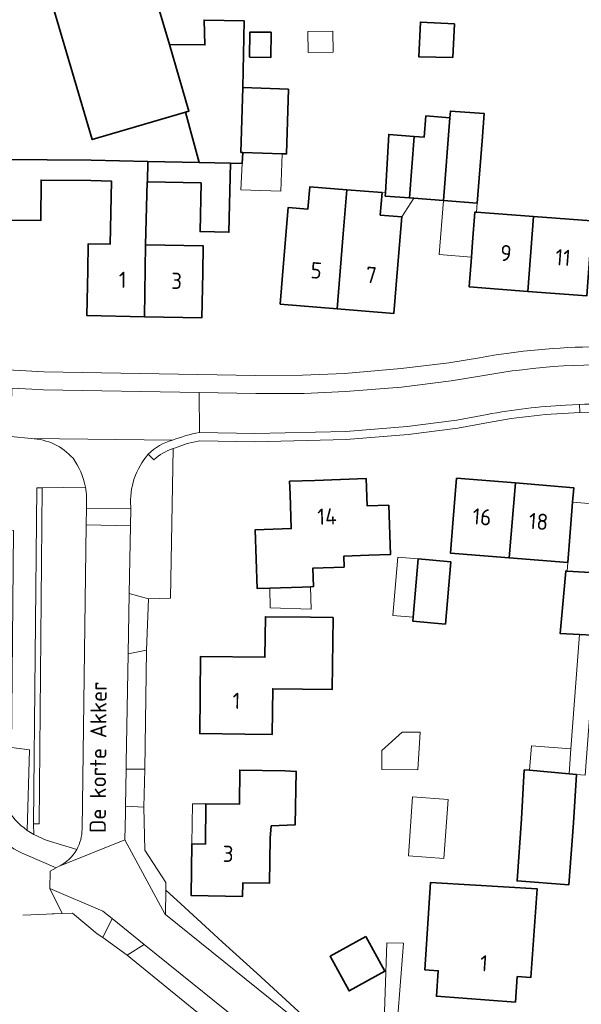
# Model space of a CAD drawing. Header units: metres. Extents: x 178952 to 185583, y 415201 to 419317.
# Tile 58 of 165: x 182209 to 182272, y 416760 to 416869. Entities that reach past the tile are written whole.
import ezdxf
from ezdxf.enums import TextEntityAlignment as Align

# ---------------------------------------------------------------- set-up
doc = ezdxf.new("R2010")
doc.units = ezdxf.units.M
for name, color, linetype, lineweight in [('B-XX-GR-BEPLANTING_CULTUUR_HEESTERS-GV', 253, 'Continuous', 18), ('B-XX-GR-BEPLANTING_CULTUUR_VASTE PLANTENVAK-GV', 253, 'Continuous', 18), ('B-XX-GR-HAAG-GV', 253, 'Continuous', 13), ('B-XX-IE-TERREINAFSCHEIDING_KUNSTMATIG_MUUR-G', 253, 'IE-TERREINAFSCHEIDING-KUNSTMATIG-DICHT', 18), ('B-XX-OG-BEBOUWING-GV', 252, 'Continuous', 35), ('B-XX-OG-BEBOUWING-T18', 252, 'Continuous', 18), ('B-XX-OG-BEBOUWING_OVERBOUWING-GV', 252, 'Continuous', 18), ('B-XX-OG-BEBOUWING_SCHUUR-GV', 252, 'Continuous', 35), ('B-XX-OG-TERREIN_CULTUURSCHEIDING-GV', 253, 'Continuous', 18), ('B-XX-OG-TERREIN_ERF-GV', 253, 'Continuous', 18), ('B-XX-OG-TERREIN_ONBEGROEID-GV', 253, 'Continuous', 18), ('B-XX-OG-TOPOGRAFIE-T18', 253, 'Continuous', 18), ('B-XX-VH-VERHARDING_ASFALT-GV', 251, 'Continuous', 18), ('B-XX-VH-VERHARDING_BEDRIJFSVLOERPLAAT-GV', 251, 'Continuous', 18), ('B-XX-VH-VERHARDING_BETONSTRAATSTEEN-GV', 251, 'Continuous', 18), ('B-XX-VH-VERHARDING_GRASBETONSTEEN-GV', 251, 'Continuous', 18)]:
    doc.layers.add(name, color=color, linetype=linetype, lineweight=lineweight)
doc.styles.add('NLCS-ISO-M-T18', font='NLCS-ISO.ttf', dxfattribs={"height": 1.8})
doc.linetypes.add('IE-TERREINAFSCHEIDING-KUNSTMATIG-DICHT', pattern='A,8,-1,[82,NLCS.SHX,S=0.75,R=90,X=0,Y=0],-1', length=10)

msp = doc.modelspace()

# ---------------------------------------------------------------- linework, layer by layer
at = {"layer": 'B-XX-GR-BEPLANTING_CULTUUR_HEESTERS-GV'}
for points in [[(182216.665, 416817.485), (182211.861, 416817.402), (182211.513, 416780.085), (182211.213, 416780.088), (182210.913, 416780.091), (182210.92, 416778.908), (182212.323, 416778.288), (182215.699, 416777.257)], [(182216.743, 416813.274), (182216.768, 416815.144), (182216.77, 416815.283)], [(182216.29, 416779.502), (182216.743, 416813.274)]]:
    msp.add_lwpolyline(points, dxfattribs=at)
for points in [[(182216.77, 416815.283, 0.0694975), (182216.665, 416817.485)], [(182215.699, 416777.257, 0.1269458), (182216.29, 416779.502)]]:
    msp.add_lwpolyline(points, format="xyb", dxfattribs=at)
at = {"layer": 'B-XX-GR-BEPLANTING_CULTUUR_VASTE PLANTENVAK-GV'}
for points in [[(182210.65, 416822.861), (182208.399, 416823.09), (182206.9, 416823.242), (182206.872, 416821.667), (182206.71, 416812.722), (182208.66, 416812.661), (182208.47, 416788.572), (182210.47, 416788.323), (182210.199, 416779.365), (182210.92, 416778.908), (182210.913, 416780.091), (182211.261, 416817.408)], [(182211.261, 416817.408), (182211.561, 416817.405), (182211.861, 416817.402), (182216.665, 416817.485)]]:
    msp.add_lwpolyline(points, dxfattribs=at)
for points in [[(182215.289, 416820.672, 0.2041505), (182210.65, 416822.861)], [(182216.665, 416817.485, 0.1110944), (182215.289, 416820.672)]]:
    msp.add_lwpolyline(points, format="xyb", dxfattribs=at)
at = {"layer": 'B-XX-GR-HAAG-GV'}
msp.add_lwpolyline([(182211.861, 416817.402), (182211.561, 416817.405), (182211.261, 416817.408), (182210.913, 416780.091), (182211.213, 416780.088), (182211.513, 416780.085)], close=True, dxfattribs=at)
at = {"layer": 'B-XX-IE-TERREINAFSCHEIDING_KUNSTMATIG_MUUR-G', "ltscale": 0.2, "flags": 128}
for points in [[(182214.095, 416770.144), (182209.695, 416769.941)], [(182217.985, 416767.897), (182215.216, 416770.195), (182212.973, 416770.092)], [(182221.286, 416765.53), (182235.528, 416753.934)]]:
    msp.add_lwpolyline(points, dxfattribs=at)
at = {"layer": 'B-XX-OG-BEBOUWING-GV'}
for points in [[(182225.988, 416866.607), (182223.895, 416873.706), (182215.215, 416871.484), (182213.058, 416870.848), (182217.42, 416856.05), (182227.784, 416859.104), (182228.166, 416859.217)], [(182234.162, 416861.826), (182234.302, 416869.234), (182229.851, 416869.319), (182229.928, 416866.554), (182225.988, 416866.607), (182228.166, 416859.217), (182227.784, 416859.104), (182229.301, 416853.497), (182232.767, 416853.423), (182234.084, 416853.387), (182234.147, 416854.623), (182233.932, 416854.63)], [(182239.233, 416861.664), (182234.162, 416861.826), (182233.932, 416854.63), (182234.147, 416854.623), (182238.503, 416854.484), (182239.003, 416854.468)], [(182257.139, 416858.465), (182254.49, 416858.673), (182254.306, 416856.324), (182253.194, 416856.411), (182252.659, 416849.578), (182253.146, 416849.54), (182256.422, 416849.283)], [(182260.722, 416855.904), (182260.956, 416858.929), (182257.198, 416859.223), (182257.139, 416858.465), (182256.422, 416849.283), (182260.187, 416849.003)], [(182253.194, 416856.411), (182250.359, 416856.633), (182249.979, 416850.124), (182249.959, 416849.784), (182252.659, 416849.578)], [(182223.339, 416844.365), (182223.524, 416851.367), (182223.552, 416851.366), (182223.589, 416853.617), (182217.321, 416853.749), (182207.517, 416853.847), (182207.523, 416847.103), (182211.696, 416847.059), (182211.743, 416851.557), (182217.273, 416851.499), (182219.555, 416851.451), (182219.407, 416844.442), (182216.988, 416844.489), (182216.93, 416841.511), (182216.83, 416836.511), (182223.218, 416836.386)], [(182232.767, 416853.423), (182229.301, 416853.497), (182223.589, 416853.617), (182223.552, 416851.366), (182229.515, 416851.241), (182229.401, 416845.834), (182232.605, 416845.767)], [(182245.304, 416845.601), (182245.69, 416850.481), (182241.59, 416850.817), (182241.386, 416848.33), (182239.182, 416848.511), (182238.72, 416842.771), (182238.31, 416837.791), (182244.616, 416837.271)], [(182251.81, 416847.476), (182249.403, 416847.673), (182249.607, 416850.16), (182245.69, 416850.481), (182245.304, 416845.601), (182244.616, 416837.271), (182250.92, 416836.751), (182251.33, 416841.731)], [(182266.441, 416847.506), (182260.108, 416847.981), (182259.919, 416847.995), (182259.67, 416844.67), (182259.544, 416843.016), (182259.29, 416839.692), (182265.801, 416839.198)], [(182272.649, 416842.762), (182272.72, 416843.691), (182272.969, 416847.016), (182272.863, 416847.024), (182266.441, 416847.506), (182265.801, 416839.198), (182272.34, 416838.701)], [(182229.69, 416841.262), (182229.748, 416844.24), (182223.339, 416844.365), (182223.218, 416836.386), (182229.591, 416836.262)], [(182250.36, 416815.484), (182247.946, 416815.403), (182247.85, 416818.411), (182242.16, 416818.22), (182239.34, 416818.12), (182239.4, 416816.692), (182239.53, 416812.871), (182235.53, 416812.742), (182235.73, 416806.221), (182237.13, 416806.266), (182240.73, 416806.382), (182241.654, 416806.415), (182241.984, 416806.427), (182241.911, 416808.463), (182245.391, 416808.587), (182245.348, 416809.801), (182248.136, 416809.901), (182250.544, 416809.987)], [(182264.421, 416817.93), (182257.89, 416818.462), (182257.48, 416813.472), (182257.219, 416810.134), (182263.739, 416809.624)], [(182270.782, 416815.805), (182270.91, 416817.402), (182264.421, 416817.93), (182263.739, 416809.624), (182270.251, 416809.114), (182270.51, 416812.422)], [(182257.264, 416809.178), (182253.635, 416809.499), (182253.074, 416803.023), (182253.035, 416802.575), (182256.643, 416802.266)], [(182271.537, 416801.115), (182272.983, 416801.033), (182273.48, 416800.854), (182274.037, 416807.93), (182273.606, 416807.945), (182273.372, 416807.958), (182270.174, 416808.14), (182270.012, 416808.149), (182269.384, 416801.237)], [(182244.168, 416803), (182241.65, 416803.032), (182236.65, 416803.081), (182236.61, 416798.591), (182229.44, 416798.662), (182229.36, 416790.112), (182234.36, 416790.061), (182237.408, 416790.023), (182237.472, 416795.089), (182244.067, 416795.006)], [(182237.288, 416779.871), (182239.976, 416779.984), (182240.073, 416785.91), (182238.81, 416785.991), (182233.81, 416786.052), (182233.77, 416782.261), (182230.04, 416782.312), (182229.984, 416777.842), (182228.484, 416777.861), (182228.412, 416772.132), (182234.124, 416772.044), (182234.141, 416773.544), (182237.12, 416773.511), (182237.18, 416778.511)], [(182270.858, 416780.221), (182271.215, 416785.566), (182270.386, 416785.64), (182265.992, 416786.034), (182265.402, 416786.087), (182265.104, 416780.647), (182264.605, 416773.765), (182270.349, 416773.34)], [(182255.636, 416773.546), (182255, 416773.584), (182254.36, 416763.901), (182255.86, 416763.792), (182255.65, 416760.952), (182264.42, 416760.3), (182264.63, 416763.132), (182266.126, 416763.021), (182266.855, 416772.866)]]:
    msp.add_lwpolyline(points, close=True, dxfattribs=at)
at = {"layer": 'B-XX-OG-BEBOUWING_OVERBOUWING-GV'}
for points in [[(182244.151, 416868.102), (182241.37, 416868.058), (182241.407, 416865.707), (182244.188, 416865.751)], [(182253.194, 416856.411), (182250.572, 416856.616), (182250.359, 416856.633), (182249.979, 416850.124), (182249.959, 416849.784), (182252.659, 416849.578)], [(182238.503, 416854.484), (182234.147, 416854.623), (182234.084, 416853.387), (182233.936, 416850.484), (182238.371, 416850.343)], [(182253.146, 416849.54), (182252.659, 416849.578), (182249.959, 416849.784), (182249.979, 416850.124), (182249.607, 416850.16), (182249.403, 416847.673), (182251.81, 416847.476)], [(182259.919, 416847.995), (182260.108, 416847.981), (182260.187, 416849.003), (182256.594, 416849.27), (182256.422, 416849.283), (182255.955, 416843.293), (182259.544, 416843.016), (182259.67, 416844.67)], [(182273.981, 416815.548), (182270.782, 416815.805), (182270.51, 416812.422), (182270.251, 416809.114), (182270.174, 416808.14), (182273.372, 416807.958)], [(182253.635, 416809.499), (182251.368, 416809.696), (182250.804, 416803.221), (182253.074, 416803.023)], [(182241.654, 416806.415), (182240.73, 416806.382), (182237.13, 416806.266), (182237.201, 416804.087), (182241.739, 416803.93)], [(182270.386, 416785.64), (182271.215, 416785.566), (182272.178, 416785.495), (182272.727, 416792.868), (182273.285, 416799.087), (182273.48, 416800.854), (182272.983, 416801.033), (182271.537, 416801.115), (182270.593, 416788.418)], [(182253.833, 416790.285), (182251.837, 416790.266), (182249.591, 416788.228), (182249.572, 416786.122), (182253.584, 416786.085)], [(182265.992, 416786.034), (182270.386, 416785.64), (182270.593, 416788.418), (182266.194, 416788.745)], [(182256.96, 416782.788), (182253.005, 416783.073), (182252.534, 416776.541), (182256.489, 416776.256)], [(182230.04, 416782.312), (182228.54, 416782.331), (182228.484, 416777.861), (182229.984, 416777.842)]]:
    msp.add_lwpolyline(points, close=True, dxfattribs=at)
at = {"layer": 'B-XX-OG-BEBOUWING_SCHUUR-GV'}
for points in [[(182257.658, 416868.892), (182253.877, 416869.091), (182253.678, 416865.246), (182257.459, 416865.18)], [(182237.287, 416867.962), (182234.936, 416867.986), (182234.907, 416865.205), (182237.259, 416865.18)], [(182247.799, 416767.572), (182243.832, 416765.392), (182245.942, 416761.551), (182249.909, 416763.731)]]:
    msp.add_lwpolyline(points, close=True, dxfattribs=at)
at = {"layer": 'B-XX-OG-TERREIN_CULTUURSCHEIDING-GV'}
for points in [[(182210.47, 416788.323), (182208.47, 416788.572), (182206.94, 416788.598), (182206.837, 416785.294)], [(182210.199, 416779.365), (182210.47, 416788.323)]]:
    msp.add_lwpolyline(points, dxfattribs=at)
msp.add_lwpolyline([(182206.837, 416785.294, 0.2220157), (182210.199, 416779.365)], format="xyb", dxfattribs=at)
at = {"layer": 'B-XX-OG-TERREIN_ERF-GV'}
for points in [[(182186.516, 416890.463), (182190.18, 416888.162), (182203.27, 416890.911), (182204.3, 416886.021), (182205.121, 416882.113), (182200.277, 416881.095), (182202.467, 416870.666), (182195.956, 416869.299), (182197.061, 416853.946), (182204.556, 416853.864), (182204.483, 416847.865), (182196.996, 416847.95), (182196.708, 416832.096), (182196.623, 416831.502), (182203.29, 416830.752), (182212.06, 416830.281), (182235.55, 416829.861), (182240.77, 416829.89), (182245.43, 416830.09), (182251.75, 416830.632), (182257.03, 416831.272), (182260.419, 416831.842)], [(182223.895, 416873.706), (182225.988, 416866.607), (182229.928, 416866.554), (182229.851, 416869.319), (182234.302, 416869.234), (182234.162, 416861.826), (182239.233, 416861.664), (182239.003, 416854.468), (182238.503, 416854.484), (182234.147, 416854.623), (182234.084, 416853.387), (182232.767, 416853.423), (182232.605, 416845.767), (182229.401, 416845.834), (182229.515, 416851.241), (182223.552, 416851.366), (182223.524, 416851.367), (182223.339, 416844.365), (182229.748, 416844.24), (182229.69, 416841.262), (182229.591, 416836.262), (182223.218, 416836.386), (182216.83, 416836.511), (182216.93, 416841.511), (182216.988, 416844.489), (182219.407, 416844.442), (182219.555, 416851.451), (182217.273, 416851.499), (182211.743, 416851.557), (182211.696, 416847.059), (182207.523, 416847.103)], [(182207.517, 416853.847), (182217.321, 416853.749), (182223.589, 416853.617), (182229.301, 416853.497), (182227.784, 416859.104), (182217.42, 416856.05), (182213.058, 416870.848)], [(182301.778, 416821.024), (182298.119, 416822.061), (182297.037, 416822.177), (182292.696, 416822.989), (182292.501, 416823.502), (182289.586, 416824.209), (182286.69, 416824.661), (182279.536, 416825.539), (182271.581, 416825.753)], [(182261.446, 416824.658), (182258.04, 416824.023), (182252.503, 416823.316), (182245.627, 416822.763), (182235.483, 416822.511), (182229.387, 416822.62), (182227.976, 416822.297), (182226.688, 416821.841), (182226.41, 416821.762), (182226.118, 416805.153), (182223.656, 416805.089), (182223.442, 416799.366), (182223.248, 416786.155), (182223.149, 416781.944), (182223.259, 416777.179), (182225.602, 416773.57), (182225.588, 416772.741)], [(182272.983, 416801.033), (182271.537, 416801.115), (182269.384, 416801.237), (182270.012, 416808.149), (182270.174, 416808.14), (182273.372, 416807.958)], [(182235.528, 416753.934), (182221.286, 416765.53), (182218.59, 416767.491), (182217.985, 416767.897), (182215.216, 416770.195), (182214.095, 416770.144), (182212.73, 416772.922), (182212.74, 416774.851), (182213.405, 416775.201), (182210.143, 416776.627)], [(182225.588, 416772.741), (182227.262, 416771.211), (182230.463, 416768.285), (182231.906, 416766.967), (182235.687, 416763.512), (182241.705, 416758.013)], [(182249.78, 416755.936), (182250.125, 416766.869), (182251.994, 416766.859), (182251.005, 416754.035)]]:
    msp.add_lwpolyline(points, dxfattribs=at)
for points in [[(182249.959, 416849.784), (182249.979, 416850.124), (182250.359, 416856.633), (182253.194, 416856.411), (182254.306, 416856.324), (182254.49, 416858.673), (182257.139, 416858.465), (182257.198, 416859.223), (182260.956, 416858.929), (182260.722, 416855.904), (182260.187, 416849.003), (182256.422, 416849.283), (182253.146, 416849.54), (182252.659, 416849.578)], [(182244.616, 416837.271), (182238.31, 416837.791), (182238.72, 416842.771), (182239.182, 416848.511), (182241.386, 416848.33), (182241.59, 416850.817), (182245.69, 416850.481), (182249.607, 416850.16), (182249.403, 416847.673), (182251.81, 416847.476), (182251.33, 416841.731), (182250.92, 416836.751)], [(182265.801, 416839.198), (182259.29, 416839.692), (182259.544, 416843.016), (182259.67, 416844.67), (182259.919, 416847.995), (182260.108, 416847.981), (182266.441, 416847.506), (182272.863, 416847.024), (182272.969, 416847.016), (182272.72, 416843.691), (182272.649, 416842.762), (182272.34, 416838.701)], [(182237.13, 416806.266), (182235.73, 416806.221), (182235.53, 416812.742), (182239.53, 416812.871), (182239.4, 416816.692), (182239.34, 416818.12), (182242.16, 416818.22), (182247.85, 416818.411), (182247.946, 416815.403), (182250.36, 416815.484), (182250.544, 416809.987), (182248.136, 416809.901), (182245.348, 416809.801), (182245.391, 416808.587), (182241.911, 416808.463), (182241.984, 416806.427), (182241.654, 416806.415), (182240.73, 416806.382)], [(182263.739, 416809.624), (182257.219, 416810.134), (182257.48, 416813.472), (182257.89, 416818.462), (182264.421, 416817.93), (182270.91, 416817.402), (182270.782, 416815.805), (182270.51, 416812.422), (182270.251, 416809.114)], [(182257.264, 416809.178), (182256.643, 416802.266), (182253.035, 416802.575), (182253.074, 416803.023), (182253.635, 416809.499)], [(182244.168, 416803), (182244.067, 416795.006), (182237.472, 416795.089), (182237.408, 416790.023), (182234.36, 416790.061), (182229.36, 416790.112), (182229.44, 416798.662), (182236.61, 416798.591), (182236.65, 416803.081), (182241.65, 416803.032)], [(182237.288, 416779.871), (182237.18, 416778.511), (182237.12, 416773.511), (182234.141, 416773.544), (182234.124, 416772.044), (182228.412, 416772.132), (182228.484, 416777.861), (182229.984, 416777.842), (182230.04, 416782.312), (182233.77, 416782.261), (182233.81, 416786.052), (182238.81, 416785.991), (182240.073, 416785.91), (182239.976, 416779.984)], [(182270.858, 416780.221), (182270.349, 416773.34), (182264.605, 416773.765), (182265.104, 416780.647), (182265.402, 416786.087), (182265.992, 416786.034), (182270.386, 416785.64), (182271.215, 416785.566)], [(182255.636, 416773.546), (182266.855, 416772.866), (182266.126, 416763.021), (182264.63, 416763.132), (182264.42, 416760.3), (182255.65, 416760.952), (182255.86, 416763.792), (182254.36, 416763.901), (182255, 416773.584)]]:
    msp.add_lwpolyline(points, close=True, dxfattribs=at)
for points in [[(182260.419, 416831.842, -0.0836772), (182286.615, 416832.07)], [(182271.581, 416825.753, 0.0370056), (182261.446, 416824.658)], [(182210.143, 416776.627, -0.2445323), (182204.822, 416782.642)]]:
    msp.add_lwpolyline(points, format="xyb", dxfattribs=at)
at = {"layer": 'B-XX-OG-TERREIN_ONBEGROEID-GV'}
msp.add_lwpolyline([(182211.861, 416817.402), (182211.561, 416817.405), (182211.261, 416817.408), (182210.913, 416780.091), (182211.213, 416780.088), (182211.513, 416780.085)], close=True, dxfattribs=at)
at = {"layer": 'B-XX-VH-VERHARDING_ASFALT-GV'}
for points in [[(182278.883, 416830.91, 0.0609132), (182260.676, 416829.823)], [(182261.283, 416825.543, -0.0313711), (182269.983, 416826.582)], [(182271.529, 416826.647, -0.0303749), (182280.45, 416826.388)]]:
    msp.add_lwpolyline(points, format="xyb", dxfattribs=at)
for points in [[(182260.676, 416829.823), (182257.27, 416829.27), (182251.78, 416828.572), (182245.56, 416828.091), (182240.95, 416827.881), (182235.6, 416827.852), (182229.313, 416827.964), (182229.32, 416823.521), (182235.48, 416823.411), (182245.58, 416823.662), (182252.41, 416824.211), (182257.9, 416824.912), (182261.283, 416825.543)], [(182269.983, 416826.582), (182271.529, 416826.647)], [(182250.981, 416753.722), (182241, 416757.612), (182225.544, 416770.031), (182225.47, 416770.09), (182221.06, 416778.33), (182213.671, 416775.341), (182213.405, 416775.201), (182212.74, 416774.851), (182212.73, 416772.922), (182218.61, 416770.391), (182219.628, 416769.571), (182223.19, 416766.703), (182236.351, 416756.103), (182238.86, 416754.082), (182240.034, 416753.626), (182253.399, 416748.435), (182259.412, 416746.1), (182282.48, 416737.141)]]:
    msp.add_lwpolyline(points, dxfattribs=at)
at = {"layer": 'B-XX-VH-VERHARDING_BEDRIJFSVLOERPLAAT-GV'}
for points in [[(182221.417, 416798.976), (182223.442, 416799.366), (182223.656, 416805.089), (182221.533, 416805.653)], [(182223.149, 416781.944), (182223.248, 416786.155), (182221.196, 416786.156), (182221.125, 416782.047)], [(182219.628, 416769.571), (182218.625, 416767.561), (182218.59, 416767.491), (182221.286, 416765.53), (182223.19, 416766.703)]]:
    msp.add_lwpolyline(points, close=True, dxfattribs=at)
at = {"layer": 'B-XX-VH-VERHARDING_BETONSTRAATSTEEN-GV'}
for points in [[(182286.615, 416832.07, 0.0836772), (182260.419, 416831.842)], [(182260.676, 416829.823, -0.0609132), (182278.883, 416830.91)], [(182269.983, 416826.582, 0.0313711), (182261.283, 416825.543)], [(182261.446, 416824.658, -0.0370056), (182271.581, 416825.753)], [(182280.45, 416826.388, 0.0303749), (182271.529, 416826.647)], [(182226.341, 416822.671, -0.0591495), (182229.32, 416823.521)], [(182229.32, 416823.521, 0.0591495), (182226.341, 416822.671)], [(182210.65, 416822.861, -0.2041505), (182215.289, 416820.672)], [(182226.341, 416822.671, 0.1291827), (182223.65, 416821.141)], [(182223.65, 416821.141, -0.1291827), (182226.341, 416822.671)], [(182224.279, 416820.497, -0.1159855), (182226.41, 416821.762)], [(182215.289, 416820.672, -0.1110944), (182216.665, 416817.485)], [(182221.7, 416815.293, -0.1997538), (182223.65, 416821.141)], [(182216.665, 416817.485, -0.0694975), (182216.77, 416815.283)], [(182210.199, 416779.365, -0.2220157), (182206.837, 416785.294)], [(182204.822, 416782.642, 0.2445323), (182210.143, 416776.627)], [(182216.29, 416779.502, -0.1269458), (182215.699, 416777.257)], [(182215.699, 416777.257, -0.1531357), (182213.671, 416775.341)], [(182213.671, 416775.341, 0.1531357), (182215.699, 416777.257)]]:
    msp.add_lwpolyline(points, format="xyb", dxfattribs=at)
for points in [[(182260.419, 416831.842), (182257.03, 416831.272), (182251.75, 416830.632), (182245.43, 416830.09), (182240.77, 416829.89), (182235.55, 416829.861), (182212.06, 416830.281), (182203.29, 416830.752), (182196.623, 416831.502), (182192.878, 416832.038), (182192.615, 416830.043), (182196.54, 416829.482), (182203.21, 416828.731), (182208.506, 416828.454), (182210.703, 416828.34), (182212, 416828.272), (182229.313, 416827.964), (182235.6, 416827.852), (182240.95, 416827.881), (182245.56, 416828.091), (182251.78, 416828.572), (182257.27, 416829.27), (182260.676, 416829.823)], [(182229.313, 416827.964), (182212, 416828.272), (182210.703, 416828.34), (182208.506, 416828.454), (182208.399, 416823.09), (182210.65, 416822.861), (182226.341, 416822.671)], [(182229.32, 416823.521), (182229.313, 416827.964)], [(182271.581, 416825.753), (182271.529, 416826.647), (182269.983, 416826.582)], [(182271.529, 416826.647), (182271.581, 416825.753), (182279.536, 416825.539)], [(182226.41, 416821.762), (182226.688, 416821.841), (182227.976, 416822.297), (182229.387, 416822.62), (182235.483, 416822.511), (182245.627, 416822.763), (182252.503, 416823.316), (182258.04, 416824.023), (182261.446, 416824.658)], [(182261.283, 416825.543), (182257.9, 416824.912), (182252.41, 416824.211), (182245.58, 416823.662), (182235.48, 416823.411), (182229.32, 416823.521)], [(182226.341, 416822.671), (182210.65, 416822.861)], [(182223.65, 416821.141), (182224.279, 416820.497)], [(182216.77, 416815.283), (182216.768, 416815.144), (182221.696, 416815.072), (182221.7, 416815.293)], [(182213.671, 416775.341), (182221.06, 416778.33), (182221.112, 416781.324), (182221.125, 416782.047), (182221.196, 416786.156), (182221.208, 416786.85), (182221.417, 416798.976), (182221.533, 416805.653), (182221.663, 416813.164), (182216.743, 416813.274), (182216.29, 416779.502)], [(182215.699, 416777.257), (182212.323, 416778.288), (182210.92, 416778.908), (182210.199, 416779.365)], [(182210.143, 416776.627), (182213.405, 416775.201), (182213.671, 416775.341)]]:
    msp.add_lwpolyline(points, dxfattribs=at)
msp.add_lwpolyline([(182221.696, 416815.072), (182216.768, 416815.144), (182216.743, 416813.274), (182221.663, 416813.164)], close=True, dxfattribs=at)
at = {"layer": 'B-XX-VH-VERHARDING_GRASBETONSTEEN-GV'}
for points in [[(182221.7, 416815.293), (182221.696, 416815.072), (182221.663, 416813.164), (182221.533, 416805.653), (182223.656, 416805.089), (182226.118, 416805.153), (182226.41, 416821.762)], [(182224.279, 416820.497), (182223.65, 416821.141)]]:
    msp.add_lwpolyline(points, dxfattribs=at)
for points in [[(182226.41, 416821.762, 0.1159855), (182224.279, 416820.497)], [(182223.65, 416821.141, 0.1997538), (182221.7, 416815.293)]]:
    msp.add_lwpolyline(points, format="xyb", dxfattribs=at)
for points in [[(182223.248, 416786.155), (182223.442, 416799.366), (182221.417, 416798.976), (182221.208, 416786.85), (182221.196, 416786.156)], [(182223.149, 416781.944), (182221.125, 416782.047), (182221.112, 416781.324), (182221.06, 416778.33), (182225.47, 416770.09), (182225.544, 416770.031), (182225.588, 416772.741), (182225.602, 416773.57), (182223.259, 416777.179)], [(182218.61, 416770.391), (182212.73, 416772.922), (182214.095, 416770.144), (182215.216, 416770.195), (182217.985, 416767.897), (182218.59, 416767.491), (182218.625, 416767.561), (182219.628, 416769.571)], [(182235.687, 416763.512), (182231.906, 416766.967), (182230.463, 416768.285), (182227.262, 416771.211), (182225.588, 416772.741), (182225.544, 416770.031), (182241, 416757.612), (182250.981, 416753.722), (182251.005, 416754.035), (182251.994, 416766.859), (182250.125, 416766.869), (182249.78, 416755.936), (182241.705, 416758.013)], [(182223.19, 416766.703), (182221.286, 416765.53), (182235.528, 416753.934), (182236.351, 416756.103)]]:
    msp.add_lwpolyline(points, close=True, dxfattribs=at)

# ---------------------------------------------------------------- texts
at = {"layer": 'B-XX-OG-BEBOUWING-T18', "style": 'NLCS-ISO-M-T18'}
for s, rotation, p in [('9', 355.6, (182263.37, 416843.444)), ('11', 355.6, (182269.712, 416842.962)), ('5', 355.3, (182242.304, 416841.525)), ('1', 358.9, (182220.801, 416840.484)), ('3', 358.9, (182226.793, 416840.367)), ('7', 355.3, (182248.41, 416841.022)), ('14', 1.9, (182243.495, 416814.212)), ('16', 355.4, (182260.71, 416814.169)), ('18', 355.4, (182266.989, 416813.658)), ('1', 359.5, (182233.444, 416793.748)), ('3', 359.3, (182232.52, 416776.765)), ('1', 355.8, (182260.933, 416764.621))]:
    msp.add_text(s, height=1.8, rotation=rotation, dxfattribs=at).set_placement(p, align=Align.MIDDLE_CENTER)
at = {"layer": 'B-XX-OG-TOPOGRAFIE-T18', "style": 'NLCS-ISO-M-T18'}
msp.add_text('De korte Akker', height=1.8, rotation=89.6, dxfattribs=at).set_placement((182218.078, 416787.487), align=Align.MIDDLE_CENTER)

doc.saveas('drawing.dxf')
